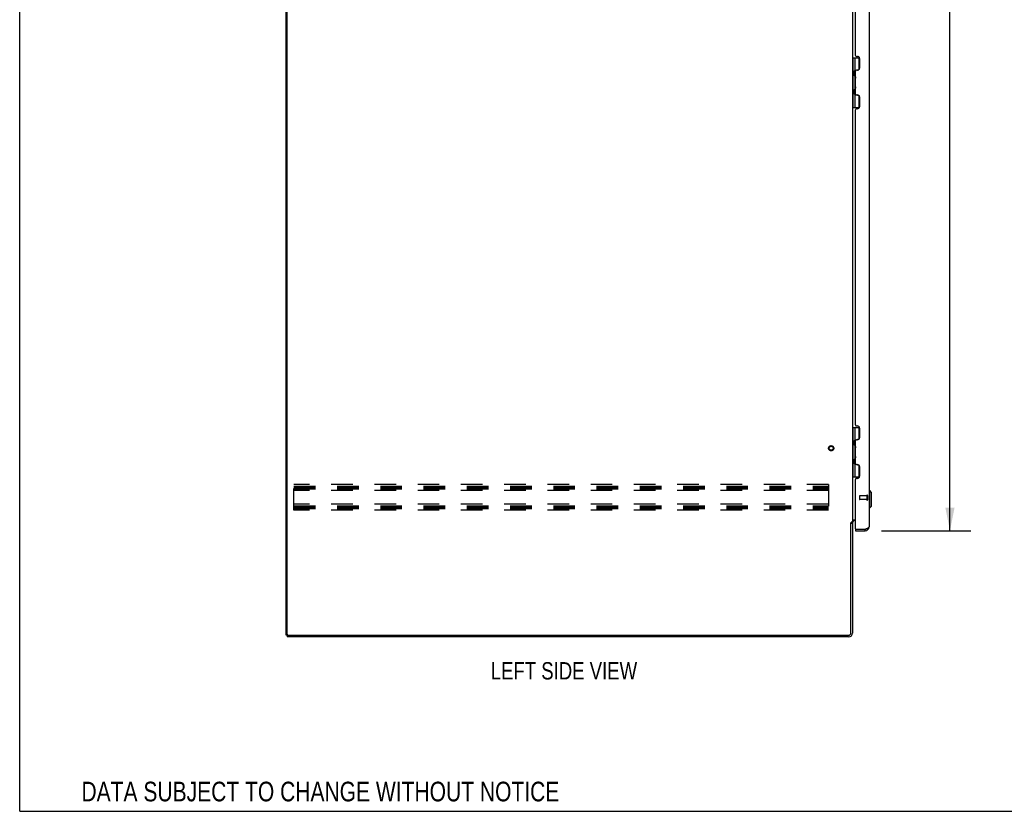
# Model space of a CAD drawing. Header units: inches. Extents: x 0 to 250, y 0 to 162.
# Tile 1 of 44: x 0 to 63, y 0 to 50. Entities that reach past the tile are written whole.
import ezdxf

# ---------------------------------------------------------------- set-up
doc = ezdxf.new("R2010")
doc.units = ezdxf.units.IN
doc.header["$LTSCALE"] = 13.75
doc.header["$MEASUREMENT"] = 0
doc.linetypes.add('HIDDEN', pattern=[0.2, 0.1, -0.1])
doc.layers.get('0').update_dxf_attribs({"linetype": 'CONTINUOUS'})
for name, color, linetype in [('02___PRT_ALL_AXES', 7, 'CONTINUOUS'), ('DEFAULT_2', 8, 'HIDDEN'), ('DIMENSIONS', 7, 'CONTINUOUS')]:
    doc.layers.add(name, color=color, linetype=linetype)
doc.styles.get("Standard").update_dxf_attribs({"font": 'txt', "width": 0.8})
doc.dimstyles.new('DIMSTYLE_1', dxfattribs={"dimtxt": 1.102941, "dimasz": 1.470588, "dimexe": 0.09, "dimexo": 0.07, "dimgap": 0.0375, "dimtad": 0, "dimtih": 1, "dimtoh": 1, "dimzin": 4, "dimdsep": 46, "dimtxsty": 'Standard', "dimblk": '_FILLED', "dimblk1": '_FILLED', "dimblk2": '_FILLED', "dimcen": 0.09, "dimadec": 0, "dimazin": 0, "dimtfac": 1, "dimtofl": 0, "dimtmove": 0, "dimatfit": 3, "dimldrblk": '_FILLED', "dimfxl": 0, "dimtolj": 1, "dimtzin": 4, "dimarcsym": 0})

# ---------------------------------------------------------------- blocks, each defined once
blk = doc.blocks.new('_FILLED')
at = {"color": 0, "linetype": 'ByBlock'}
blk.add_solid([(0, 0), (-1, 0.2), (-1, -0.2)], dxfattribs=at)
blk = doc.blocks.new('*D2')
at = {"layer": 'DIMENSIONS', "color": 2, "linetype": 'Continuous'}
for p, q in [((54.79, 98.336), (60.474, 98.336)), ((59.151, 98.336), (59.151, 59.189)), ((59.151, 17.836), (59.151, 55.329)), ((54.79, 17.836), (60.474, 17.836))]:
    blk.add_line(p, q, dxfattribs=at)
at = {"layer": 'DIMENSIONS', "color": 2, "linetype": 'Continuous', "xscale": 1.4705882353, "yscale": 1.4705882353, "zscale": 1.4705882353}
for p, rotation in [((59.151, 98.336), 90), ((59.151, 17.836), 270)]:
    blk.add_blockref('_FILLED', p, dxfattribs=dict(at, rotation=rotation))
at = {"layer": 'DIMENSIONS', "color": 2, "linetype": 'Continuous', "insert": (59.151, 58.638), "char_height": 1.1029, "width": 4.41176, "attachment_point": 2, "line_spacing_factor": 0.9}
blk.add_mtext('80.50\\PDOOR', dxfattribs=at)

msp = doc.modelspace()

# ---------------------------------------------------------------- linework, layer by layer
at = {"color": 7, "linetype": 'Continuous'}
for p, q in [((0, 0), (0, 161.765)), ((52.953, 47.911), (53.397, 47.911)), ((52.992, 44.762), (52.992, 47.911)), ((53.13, 47.122), (53.13, 47.911)), ((53.346, 47.911), (53.346, 47.145)), ((53.066, 47.058), (53.13, 47.122)), ((53.066, 47.058), (53.066, 46.796)), ((53.082, 46.78), (53.082, 47.074)), ((53.327, 47.134), (53.267, 47.134)), ((53.066, 46.796), (53.13, 46.732)), ((53.13, 45.94), (53.13, 46.732)), ((53.066, 45.877), (53.13, 45.94)), ((53.066, 45.615), (53.066, 45.877)), ((53.082, 45.599), (53.082, 45.893)), ((53.066, 45.615), (53.13, 45.551)), ((53.13, 44.762), (53.13, 45.551)), ((53.267, 45.539), (53.327, 45.539)), ((53.346, 45.528), (53.346, 44.762)), ((52.953, 44.762), (53.397, 44.762)), ((52.953, 24.411), (53.397, 24.411)), ((52.992, 21.262), (52.992, 24.411)), ((53.13, 23.622), (53.13, 24.411)), ((53.346, 24.411), (53.346, 23.645)), ((53.066, 23.558), (53.13, 23.622)), ((53.066, 23.558), (53.066, 23.296)), ((53.066, 23.296), (53.13, 23.232)), ((53.082, 23.28), (53.082, 23.574)), ((53.13, 22.44), (53.13, 23.232)), ((53.327, 23.634), (53.267, 23.634)), ((53.066, 22.377), (53.13, 22.44)), ((53.066, 22.115), (53.066, 22.377)), ((53.066, 22.115), (53.13, 22.051)), ((53.082, 22.099), (53.082, 22.393)), ((53.13, 21.262), (53.13, 22.051)), ((53.267, 22.039), (53.327, 22.039)), ((53.346, 22.028), (53.346, 21.262)), ((52.953, 21.262), (53.397, 21.262)), ((54.046, 20.388), (54.007, 20.388)), ((54.164, 20.27), (54.046, 20.388)), ((54.046, 19.286), (54.046, 20.388)), ((54.164, 19.404), (54.164, 20.27)), ((54.046, 19.286), (54.007, 19.286)), ((54.164, 19.404), (54.046, 19.286)), ((52.849, 18.327), (52.953, 18.327)), ((53.153, 17.94), (53.173, 17.94)), ((53.153, 17.94), (53.153, 17.836)), ((53.76, 17.836), (53.76, 17.94)), ((17.005, 11.19), (16.953, 11.19)), ((17.005, 11.19), (17.054, 11.19)), ((17.005, 11.19), (17.005, 11.086)), ((0, 0), (250, 0))]:
    msp.add_line(p, q, dxfattribs=at)
at = {"color": 3, "linetype": 'Continuous'}
for p, q in [((16.953, 11.19), (16.953, 100.982)), ((17.005, 11.253), (17.005, 100.92)), ((52.953, 97.794), (52.953, 18.379)), ((54.007, 98.09), (54.007, 18.083)), ((53.153, 48.064), (53.153, 68.108)), ((53.215, 48.002), (53.273, 48.002)), ((53.403, 47.872), (53.403, 47.252)), ((53.153, 45.608), (53.153, 47.064)), ((53.273, 47.122), (53.215, 47.122)), ((53.215, 45.551), (53.273, 45.551)), ((53.403, 45.421), (53.403, 44.801)), ((53.153, 24.564), (53.153, 44.608)), ((53.273, 44.671), (53.215, 44.671)), ((53.215, 24.502), (53.273, 24.502)), ((53.403, 24.372), (53.403, 23.752)), ((53.153, 22.108), (53.153, 23.564)), ((53.273, 23.622), (53.215, 23.622)), ((53.215, 22.051), (53.273, 22.051)), ((53.403, 21.921), (53.403, 21.301)), ((53.153, 17.96), (53.153, 21.108)), ((53.273, 21.171), (53.215, 21.171)), ((52.849, 11.333), (52.849, 18.338)), ((52.953, 18.379), (52.878, 18.379)), ((52.953, 18.34), (52.953, 11.333)), ((52.993, 18.534), (53.153, 18.534)), ((53.153, 18.482), (53.095, 18.482)), ((53.153, 17.836), (53.76, 17.836)), ((53.173, 17.94), (53.76, 17.94)), ((53.76, 17.94), (53.792, 17.952)), ((52.706, 11.086), (17.005, 11.086)), ((17.067, 11.19), (52.706, 11.19))]:
    msp.add_line(p, q, dxfattribs=at)
for points in [[(52.862, 18.36), (52.86, 18.356), (52.859, 18.355), (52.858, 18.353), (52.857, 18.351), (52.856, 18.349), (52.855, 18.348), (52.854, 18.346), (52.853, 18.344), (52.852, 18.342), (52.85, 18.34), (52.849, 18.338)], [(52.878, 18.379), (52.876, 18.377), (52.874, 18.376), (52.873, 18.374), (52.871, 18.373), (52.87, 18.371), (52.868, 18.37), (52.867, 18.368), (52.866, 18.367), (52.865, 18.366), (52.864, 18.364), (52.864, 18.363), (52.863, 18.362), (52.862, 18.36)], [(52.973, 18.511), (52.968, 18.509), (52.966, 18.507), (52.963, 18.506), (52.961, 18.505), (52.958, 18.503), (52.957, 18.502), (52.955, 18.5), (52.954, 18.498), (52.953, 18.497), (52.953, 18.495), (52.953, 18.494)], [(52.993, 18.534), (52.993, 18.532), (52.993, 18.53), (52.992, 18.528), (52.992, 18.526), (52.991, 18.525), (52.99, 18.523), (52.988, 18.521), (52.986, 18.519), (52.984, 18.518), (52.982, 18.516), (52.98, 18.515), (52.978, 18.514), (52.976, 18.512), (52.973, 18.511)], [(53.792, 17.952), (53.808, 17.958), (53.824, 17.964), (53.839, 17.97)], [(53.839, 17.97), (53.855, 17.976), (53.869, 17.982), (53.883, 17.988), (53.897, 17.994), (53.91, 18), (53.923, 18.006), (53.935, 18.012), (53.946, 18.018), (53.956, 18.024), (53.965, 18.029), (53.974, 18.035), (53.981, 18.041), (53.988, 18.047), (53.994, 18.053), (53.998, 18.059), (54.002, 18.065), (54.005, 18.071), (54.006, 18.077), (54.007, 18.083)]]:
    msp.add_lwpolyline(points, dxfattribs=at)
for centre, radius, start, end in [((53.215, 48.064), 0.0625, 180, 270), ((53.273, 47.872), 0.13, 0, 90), ((53.215, 47.059), 0.0625, 90, 175.41143), ((53.273, 47.252), 0.13, 270, 360), ((53.215, 45.613), 0.0625, 184.58857, 270), ((53.273, 45.421), 0.13, 0, 90), ((53.215, 44.608), 0.0625, 90, 180), ((53.273, 44.801), 0.13, 270, 360), ((53.215, 24.564), 0.0625, 180, 270), ((53.273, 24.372), 0.13, 0, 90), ((53.215, 23.559), 0.0625, 90, 175.41143), ((53.273, 23.752), 0.13, 270, 360), ((53.215, 22.113), 0.0625, 184.58857, 270), ((53.273, 21.921), 0.13, 0, 90), ((53.273, 21.301), 0.13, 270, 360), ((53.215, 21.108), 0.0625, 90, 180), ((53.095, 18.34), 0.142, 90, 180), ((53.173, 17.96), 0.02, 180, 270), ((53.76, 18.083), 0.246, 270, 360), ((52.706, 11.333), 0.246, 270, 360), ((52.706, 11.333), 0.143, 270, 360), ((17.067, 11.253), 0.0625, 180, 270)]:
    msp.add_arc(centre, radius, start, end, dxfattribs=at)
at = {"color": 7, "linetype": 'Continuous'}
for centre, radius, start, end in [((53.067, 47.03), 0.116, 33.73858, 57.15809), ((53.067, 46.824), 0.116, 302.84191, 317.60993), ((53.602, 46.557), 0.472, 162.1337, 180), ((53.602, 46.116), 0.472, 180, 197.86631), ((53.067, 45.849), 0.116, 42.39007, 57.15809), ((53.067, 45.643), 0.116, 302.84191, 326.26224), ((53.067, 23.53), 0.116, 33.73858, 57.15809), ((53.067, 23.324), 0.116, 302.84191, 317.60993), ((53.602, 23.057), 0.472, 162.1337, 180), ((53.602, 22.616), 0.472, 180, 197.86631), ((53.067, 22.349), 0.116, 42.39007, 57.15809), ((53.067, 22.143), 0.116, 302.84191, 326.26224), ((53.76, 18.083), 0.142, 270, 311.33874), ((53.753, 18.09), 0.15, 277.2796, 308.07024)]:
    msp.add_arc(centre, radius, start, end, dxfattribs=at)
at = {"layer": '02___PRT_ALL_AXES', "color": 8, "linetype": 'HIDDEN'}
for p, q in [((53.86, 20.064), (53.413, 20.064)), ((53.86, 20.064), (53.86, 19.816)), ((53.86, 19.816), (53.413, 19.816))]:
    msp.add_line(p, q, dxfattribs=at)
msp.add_circle((51.599, 23.086), 0.124, dxfattribs=at)
at = {"layer": 'DEFAULT_2', "color": 8, "linetype": 'HIDDEN'}
for p, q in [((51.432, 20.774), (17.432, 20.774)), ((17.432, 19.149), (17.432, 20.774)), ((17.432, 20.67), (51.432, 20.67)), ((51.432, 20.774), (51.432, 19.149)), ((17.432, 20.586), (51.432, 20.586)), ((17.432, 20.503), (51.432, 20.503)), ((51.432, 20.399), (17.432, 20.399)), ((53.403, 20.054), (53.403, 19.826)), ((53.86, 20.082), (53.86, 19.798)), ((53.903, 20.082), (53.903, 19.798)), ((51.432, 19.524), (17.432, 19.524)), ((17.432, 19.42), (51.432, 19.42)), ((17.432, 19.336), (51.432, 19.336)), ((17.432, 19.253), (51.432, 19.253)), ((51.432, 19.149), (17.432, 19.149))]:
    msp.add_line(p, q, dxfattribs=at)
for radius in [0.164, 0.124]:
    msp.add_circle((51.599, 23.086), radius, dxfattribs=at)
for centre, radius, start, end in [((53.413, 20.054), 0.01, 90, 180), ((53.881, 20.082), 0.0215, 0, 180), ((53.413, 19.826), 0.01, 180, 270), ((53.881, 19.798), 0.0215, 180, 360)]:
    msp.add_arc(centre, radius, start, end, dxfattribs=at)

# ---------------------------------------------------------------- texts
at = {"layer": 'DIMENSIONS', "color": 2, "linetype": 'Continuous', "attachment_point": 2, "line_spacing_factor": 0.9}
for s, insert, char_height, width in [('LEFT SIDE VIEW', (34.605, 9.485), 1.10294, 12.35294), ('DATA SUBJECT TO CHANGE WITHOUT NOTICE', (19.12, 1.882), 1.25, 37)]:
    msp.add_mtext(s, dxfattribs=dict(at, insert=insert, char_height=char_height, width=width))

# ---------------------------------------------------------------- dimensions: what is measured, and where the dimension line sits
at = {"layer": 'DIMENSIONS', "color": 2, "linetype": 'Continuous'}
dim = msp.add_linear_dim(base=(59.151, 98.336), p1=(54.72, 17.836), p2=(54.72, 98.336), angle=90, text='<>\\PDOOR', dimstyle='DIMSTYLE_1', dxfattribs=at)
dim.commit()
dim.dimension.update_dxf_attribs({"geometry": '*D2', "text_midpoint": (59.151, 57.259), "dimtype": 160})

doc.saveas('drawing.dxf')
